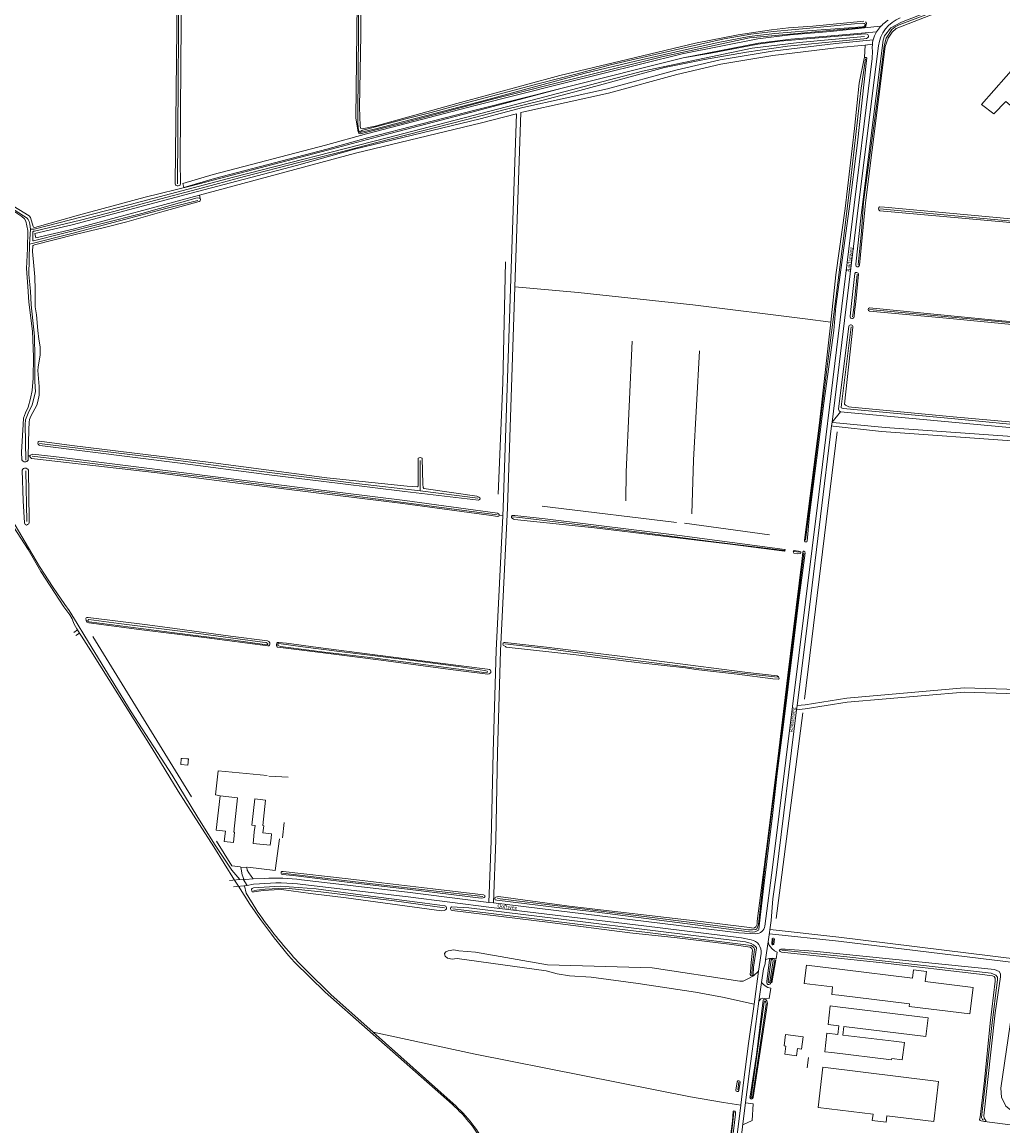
# Model space of a CAD drawing. Extents: x 177628 to 188968, y 384226 to 390673.
# Tile 38 of 256: x 178913 to 179590, y 387095 to 387857. Entities that reach past the tile are written whole.
import ezdxf

# ---------------------------------------------------------------- set-up
doc = ezdxf.new("R2010")
doc.units = 0
for name, color, linetype, lineweight in [('B01_F', 14, 'Continuous', 9), ('B01_T', 14, 'Continuous', 9), ('B02_F', 14, 'Continuous', 9), ('B02_T', 14, 'Continuous', 9), ('B03_F', 14, 'Continuous', 9), ('B04_F', 14, 'Continuous', 9), ('B04_T', 14, 'Continuous', 9), ('B11_S', 14, 'Continuous', 9), ('B14_F', 14, 'Continuous', 9), ('T02_F', 253, 'RASTER', 9), ('T03_F', 253, 'Continuous', 9), ('T04_F', 253, 'HAAG', 9), ('T05_F', 253, 'Continuous', 9), ('T07_F', 253, 'Continuous', 9), ('T09_F', 253, 'Continuous', 9), ('T09_T', 253, 'Continuous', 9), ('T10_F', 253, 'Continuous', 9), ('T10_T', 253, 'Continuous', 9), ('T22_F', 253, 'Continuous', 9), ('V00_F', 8, 'Continuous', 9), ('V00_T', 8, 'Continuous', 9), ('V06_F', 8, 'Continuous', 9), ('V06_T', 8, 'Continuous', 9), ('W01_F', 253, 'Continuous', 9), ('W01_T', 253, 'Continuous', 9), ('Z06', 7, 'Continuous', 9)]:
    doc.layers.add(name, color=color, linetype=linetype, lineweight=lineweight)
doc.styles.add('Legend', font='calibri.ttf')
doc.linetypes.add('HAAG', pattern='A,4,-1,[5,TOPOCAD.SHX,S=0.35,R=0,X=-0.35,Y=-0.35],-1', length=6)
doc.linetypes.add('RASTER', pattern='A,4,-1,[4,TOPOCAD.SHX,S=0.5,R=0,X=-0.5,Y=0],-1', length=6)

msp = doc.modelspace()

# ---------------------------------------------------------------- linework, layer by layer
at = {"layer": 'B01_F', "linetype": 'Continuous'}
msp.add_lwpolyline([(179073.218, 387321.033), (179071.229, 387302.837), (179073.41, 387302.599), (179072.912, 387298.18)], dxfattribs=at)
at = {"layer": 'B01_T', "linetype": 'Continuous'}
for points in [[(179072.562, 387295.22), (179072.912, 387298.18)], [(179078.878, 387297.528), (179084.845, 387296.876), (179084.482, 387293.91)], [(179072.562, 387295.22), (179072.018, 387290.247), (179083.939, 387288.944), (179084.482, 387293.91)], [(179439.942, 387150.259), (179438.81, 387150.397), (179439.757, 387158.19), (179451.887, 387156.714)], [(179451.887, 387156.714), (179450.86, 387148.256), (179447.944, 387148.611)], [(179447.34, 387143.646), (179439.258, 387144.631), (179439.942, 387150.259)]]:
    msp.add_lwpolyline(points, dxfattribs=at)
at = {"layer": 'B02_F', "linetype": 'Continuous'}
msp.add_lwpolyline([(179061.415, 387321.791), (179058.744, 387298.075), (179059.253, 387298.018), (179058.436, 387290.766), (179052.157, 387291.474), (179052.974, 387298.725), (179046.649, 387299.437), (179049.32, 387323.153)], dxfattribs=at)
at = {"layer": 'B02_T', "linetype": 'Continuous'}
for points in [[(179476.549, 387185.402), (179471.593, 387186.008), (179472.22, 387191.14), (179452.574, 387193.602), (179454.119, 387206.248), (179478.741, 387203.196)], [(179475.61, 387177.436), (179470.647, 387178.045), (179469.071, 387165.218), (179476.608, 387164.292), (179475.872, 387158.303), (179468.359, 387159.226), (179466.781, 387146.386), (179471.749, 387145.776)], [(179475.61, 387177.436), (179538.274, 387169.746), (179536.708, 387156.959), (179480.082, 387163.902), (179479.349, 387157.926), (179514.516, 387153.612)], [(179513.054, 387141.695), (179512.934, 387140.719), (179471.749, 387145.776)]]:
    msp.add_lwpolyline(points, dxfattribs=at)
at = {"layer": 'B03_F', "linetype": 'Continuous'}
msp.add_lwpolyline([(179609.063, 387839.253), (179616.527, 387833.321), (179615.312, 387831.866), (179618.631, 387829.116), (179622.36, 387833.521), (179630.706, 387825.844), (179602.392, 387793.496), (179591.908, 387802.63), (179583.623, 387794.046), (179575.025, 387800.52), (179609.063, 387839.253)], dxfattribs=at)
at = {"layer": 'B04_F', "linetype": 'Continuous'}
for points in [[(178948.318, 387435.962), (178950.935, 387437.635)], [(178952.111, 387435.354), (178949.647, 387433.832)], [(178950.935, 387437.635), (178952.111, 387435.354)]]:
    msp.add_lwpolyline(points, dxfattribs=at)
at = {"layer": 'B04_T', "linetype": 'Continuous'}
for points in [[(179065.206, 387265.485), (179055.791, 387264.636)], [(179068.064, 387261.18), (179058.468, 387260.344)], [(179065.206, 387265.485), (179068.064, 387261.18)]]:
    msp.add_lwpolyline(points, dxfattribs=at)
at = {"layer": 'B11_S', "linetype": 'Continuous'}
for points in [[(179073.218, 387321.033), (179080.713, 387320.214), (179078.784, 387302.561), (179079.421, 387302.491), (179078.878, 387297.528)], [(179447.944, 387148.611), (179447.34, 387143.646)]]:
    msp.add_lwpolyline(points, dxfattribs=at)
at = {"layer": 'B14_F', "linetype": 'Continuous'}
for points in [[(179026.408, 387348.619), (179027.442, 387348.557), (179027.127, 387344.3), (179022.194, 387344.705), (179022.457, 387348.906), (179023.071, 387348.859)], [(179026.408, 387348.619), (179023.071, 387348.859)], [(179049.32, 387323.153), (179061.415, 387321.791)], [(179478.741, 387203.196), (179527.454, 387197.158)], [(179536.24, 387194.89), (179537.107, 387201.691), (179528.162, 387202.861), (179527.454, 387197.158)], [(179536.24, 387194.89), (179569.319, 387190.845), (179567.078, 387172.517), (179525.01, 387177.661), (179525.228, 387179.45), (179476.549, 387185.402)], [(179514.516, 387153.612), (179521.847, 387152.713), (179520.385, 387140.796), (179513.054, 387141.695)], [(179509.251, 387097.673), (179509.789, 387102.116), (179542.04, 387098.206), (179545.403, 387125.954), (179465.578, 387135.631), (179462.214, 387107.882), (179500.205, 387103.277), (179499.667, 387098.835), (179509.251, 387097.673)]]:
    msp.add_lwpolyline(points, dxfattribs=at)
at = {"layer": 'T02_F', "linetype": 'RASTER'}
for points in [[(179049.32, 387323.153), (179046.024, 387323.868), (179047.988, 387340.434), (179081.704, 387337.035)], [(179083.046, 387336.756), (179096.365, 387335.881)]]:
    msp.add_lwpolyline(points, dxfattribs=at)
at = {"layer": 'T03_F', "linetype": 'Continuous'}
for points in [[(179092.292, 387294.136), (179093.53, 387304.753)], [(179433.12, 387209.89), (179430.31, 387194.008)]]:
    msp.add_lwpolyline(points, dxfattribs=at)
at = {"layer": 'T04_F', "linetype": 'HAAG'}
for points in [[(178961.414, 387433.16), (179029.529, 387322.473)], [(179063.397, 387274.143), (179057.339, 387274.787), (179046.853, 387291.736)], [(179087.275, 387271.496), (179090.271, 387293.435)], [(179087.275, 387271.496), (179068.464, 387273.753)]]:
    msp.add_lwpolyline(points, dxfattribs=at)
at = {"layer": 'T05_F', "linetype": 'Continuous'}
msp.add_lwpolyline([(179454.654, 387135.342), (179455.631, 387142.304)], dxfattribs=at)
at = {"layer": 'T07_F', "linetype": 'Continuous'}
for points in [[(179146.801, 388007.947), (179145.613, 387939.639), (179144.388, 387793.011), (179144.295, 387787.314), (179144.969, 387782.464), (179145.57, 387781.665)], [(179019.81, 387745.646), (179020.437, 387816.119), (179020.881, 387880.722), (179021.554, 387924), (179021.989, 387983.817), (179021.447, 387999.991)], [(179493.277, 387729.493), (179493.511, 387733.015), (179504.195, 387811.193), (179507.765, 387841.026), (179509.286, 387846.217), (179513.087, 387852.209), (179515.389, 387854.16), (179518.256, 387855.525), (179553.249, 387868.668)], [(178918.431, 387714.43), (178920.919, 387714.319), (178987.229, 387731.434), (179058.547, 387750.255), (179164.684, 387777.518), (179264.696, 387803.408), (179341.049, 387823.515), (179416.737, 387839.389), (179449.098, 387843.347), (179494.332, 387847.482)], [(179453.539, 387499.651), (179462.062, 387567.696), (179470.102, 387632.289), (179480.274, 387711.622), (179484.827, 387749.296), (179491.648, 387810.086), (179494.856, 387832.041)], [(178815.327, 387788.88), (178815.533, 387788.631), (178816.087, 387788.202), (178820.872, 387782.758), (178822.664, 387780.835), (178825.844, 387778.013), (178849.343, 387763.286), (178893.402, 387736.335), (178916.067, 387722.078), (178916.855, 387720.978), (178917.395, 387719.672), (178917.889, 387717.735), (178918.431, 387714.43)], [(178917.632, 387704.134), (178946.96, 387711.334), (179012.717, 387728.878), (179033.95, 387734.281)], [(179489.822, 387689.72), (179492.159, 387712.697), (179493.277, 387729.493)], [(179504.763, 387728.464), (179603.681, 387719.126), (179625.103, 387716.856)], [(178918.431, 387714.43), (178917.632, 387704.134)], [(178917.632, 387704.134), (178917.321, 387683.029), (178918.325, 387671.51), (178918.767, 387662.07), (178921.219, 387640.464), (178921.365, 387625.839), (178921.477, 387609.111), (178921.713, 387602.093), (178919.426, 387593.084), (178916.702, 387587.342), (178914.875, 387582.813), (178914.682, 387579.591), (178915.065, 387554.971)], [(179246.466, 387691.765), (179244.482, 387608.214), (179241.222, 387531.508)], [(179486.805, 387660.059), (179489.18, 387683.407)], [(179485.973, 387653.962), (179486.137, 387655.274), (179486.805, 387660.059)], [(179497.791, 387659.013), (179574.317, 387651.728), (179650.72, 387644.572)], [(179775.571, 387562.204), (179642.047, 387575.146), (179556.605, 387583.322), (179479.627, 387590.489), (179478.18, 387591.131), (179478.42, 387593.622), (179485.103, 387647.013)], [(179329.43, 387526.762), (179329.75, 387546.894), (179333.837, 387637.123)], [(179380.257, 387630.365), (179376.281, 387554.788), (179374.919, 387517.849)], [(179475.316, 387574.438), (179452.732, 387389.881)], [(178924.667, 387566.304), (179011.619, 387555.828), (179074.334, 387547.539), (179143.414, 387538.736), (179187.348, 387533.619)], [(179240.612, 387517.028), (179175.846, 387525.566), (179123.23, 387532.541), (179090.097, 387536.356), (179042.908, 387542.758), (179000.115, 387547.645), (178948.377, 387554.265), (178919.476, 387557.582)], [(179187.348, 387533.619), (179187.337, 387554.621)], [(178915.181, 387547.468), (178915.724, 387512.526)], [(179187.348, 387533.619), (179227.225, 387528.633)], [(179364.419, 387511.915), (179277.143, 387522.531), (179271.777, 387523.221)], [(179438.929, 387492.566), (179388.415, 387498.794), (179333.277, 387505.922), (179282.805, 387512.05), (179256.375, 387515.319), (179251.493, 387515.829)], [(179428.663, 387503.226), (179369.924, 387511.291)], [(179240.881, 387252.26), (179286.183, 387246.571), (179336.578, 387240.471), (179382.401, 387234.772), (179414.096, 387230.594), (179417.035, 387230.512), (179419.254, 387230.859), (179419.989, 387231.209), (179421.01, 387234.208), (179425.741, 387275.704), (179452.351, 387490.644)], [(179449.479, 387491.265), (179445.387, 387491.77)], [(179434.243, 387404.951), (179381.814, 387410.856), (179325.4, 387417.957), (179274.24, 387424.853), (179245.909, 387428.054)], [(179451.746, 387380.328), (179433.269, 387238.376)], [(179230.668, 387253.582), (179158.372, 387261.959), (179092.469, 387269.804)], [(179072.488, 387257.765), (179080.347, 387258.691), (179094.606, 387259.403), (179118.856, 387256.72), (179169.584, 387250.563), (179204.267, 387245.733)], [(179416.792, 387204.341), (179418.358, 387217.238), (179417.872, 387218.415), (179415.95, 387219.649), (179344.419, 387228.722), (179294.168, 387234.81), (179255.354, 387239.599), (179217.585, 387244.219), (179209.91, 387245.086)], [(179431.216, 387224.187), (179430.998, 387220.669)], [(179576.388, 387099.095), (179575.696, 387099.554), (179575.432, 387100.09), (179575.143, 387100.948), (179582.18, 387164.473), (179586.167, 387196.299), (179586.071, 387197.985), (179584.982, 387199.382), (179581.808, 387200.684), (179482.046, 387212.003), (179437.198, 387216.442)], [(179416.792, 387204.341), (179416.465, 387199.754)], [(179407.402, 387125.41), (179406.739, 387119.976)], [(179392.66, 387011.506), (179398.841, 387061.894), (179403.097, 387095.674), (179404.138, 387104.927)]]:
    msp.add_lwpolyline(points, dxfattribs=at)
at = {"layer": 'T09_F', "linetype": 'Continuous'}
for points in [[(179022.577, 387883.817), (179022.632, 387920.595), (179023.548, 387999.581), (179023.025, 388000.964), (179022.823, 388001.287), (179021.809, 388001.455), (179020.992, 388001.016), (179020.448, 388000.008), (179020.25, 387933.835), (179019.505, 387852.644), (179018.246, 387745.755), (179018.609, 387744.902), (179018.794, 387744.71), (179019.655, 387744.376), (179020.292, 387744.215), (179021.22, 387744.52), (179021.659, 387744.871), (179021.958, 387745.902), (179021.625, 387761.199), (179022.226, 387827.892), (179022.577, 387883.817)], [(179144.807, 387950.551), (179143.123, 387791.046), (179144.672, 387781.692), (179144.809, 387781.024), (179145.06, 387780.502), (179146.054, 387780.152), (179174.412, 387787.239), (179239.249, 387804.575), (179298.01, 387819.27), (179354.356, 387833.45), (179414.755, 387846.453), (179493.12, 387853.573), (179494.421, 387853.922), (179495.135, 387854.54), (179495.445, 387855.423), (179495.538, 387856.569), (179495.037, 387857.614)], [(179441.889, 387853.412), (179430.095, 387851.977), (179407.127, 387848.577), (179377.644, 387842.878), (179325.62, 387830.404), (179283.778, 387820.428), (179212.727, 387801.122), (179156.321, 387785.536), (179148.52, 387783.813), (179147.741, 387783.715), (179146.341, 387784.145), (179145.924, 387785.781), (179145.581, 387798.741), (179146.434, 387848.623), (179146.915, 387927.79)], [(179488.24, 387690.186), (179491.865, 387724.093), (179507.209, 387844.788), (179507.958, 387847.806), (179512.482, 387853.476), (179519.85, 387857.365), (179552.57, 387870.091), (179553.61, 387870.301), (179554.101, 387869.869), (179554.433, 387869.172), (179554.345, 387868.56), (179554.263, 387868.331), (179553.44, 387867.464), (179552.278, 387866.911), (179516.042, 387852.985), (179513.267, 387850.429), (179510.54, 387846.374), (179508.625, 387840.615), (179494.983, 387732.516)], [(179493.858, 387857.966), (179458.527, 387854.51), (179441.889, 387853.412)], [(179035.497, 387735.545), (179034.919, 387735.875), (179033.545, 387735.916), (178995.346, 387725.11), (178940.357, 387711.34), (178920.463, 387706.279), (178920.086, 387706.285), (178919.959, 387706.551), (178920.019, 387712.557), (178920.458, 387712.908), (178921.026, 387713.087), (178952.862, 387720.607), (178975.973, 387726.557), (179004.025, 387734.177), (179033.625, 387741.978), (179066.218, 387750.842), (179103.757, 387760.491), (179133.181, 387767.882), (179157.598, 387774.318), (179189.027, 387782.297), (179218.735, 387789.777), (179246.18, 387797.106), (179271.382, 387803.171), (179297.784, 387810.046), (179356.255, 387826.001), (179383.671, 387831.54), (179412.851, 387836.713), (179441.052, 387840.714), (179479.152, 387844.328), (179493.77, 387845.784), (179495.601, 387846.055), (179496.418, 387846.494), (179496.918, 387847.107), (179496.932, 387847.954), (179496.624, 387848.694), (179496.065, 387849.079), (179494.712, 387849.271), (179435.816, 387844.133), (179420.679, 387842.102), (179388.188, 387835.949), (179369.02, 387832.613)], [(179470.94, 387650.161), (179463.17, 387580.657), (179452.809, 387499.719), (179452.831, 387499.008), (179453.042, 387498.566), (179453.803, 387498.388), (179454.444, 387498.558), (179454.651, 387498.881), (179456.256, 387516.922), (179466.164, 387594.17), (179473.056, 387644.498), (179474.397, 387661.104), (179483.769, 387728.49), (179489.494, 387774.067), (179495.71, 387830.839), (179495.759, 387832.441), (179495.351, 387833.014), (179494.328, 387832.888)], [(179470.94, 387650.161), (179474.398, 387682.765), (179480.895, 387728.746), (179487.354, 387783.964), (179490.487, 387815.091), (179493.971, 387832.312), (179494.328, 387832.888)], [(179285.496, 387811.811), (179255.989, 387803.914), (179222.151, 387794.919), (179161.328, 387779.098), (179123.555, 387768.963), (179029.595, 387744.343), (178997.47, 387736.45), (178951.617, 387723.981), (178921.273, 387715.588), (178920.503, 387715.733), (178920.285, 387716.188), (178918.278, 387722.417), (178917.45, 387723.655), (178870.219, 387752.412), (178844.772, 387768.176), (178827.043, 387779.238), (178824.035, 387781.811), (178822.664, 387783.208), (178821.184, 387784.833), (178818.666, 387788.622), (178817.725, 387789.805), (178817.592, 387789.927)], [(178878.5, 387744.009), (178897.014, 387732.576), (178908.146, 387725.821), (178912.323, 387723.248), (178914.31, 387721.54), (178915.111, 387719.869), (178916.608, 387713.536), (178916.405, 387701.11), (178915.576, 387687.263), (178916.522, 387674.875), (178917.21, 387663.998), (178919.821, 387644.05), (178920.47, 387626.149), (178920.287, 387611.538), (178919.452, 387603.058), (178918.458, 387597.538), (178916.835, 387591.576), (178914.81, 387587.523), (178913.526, 387583.871), (178913.229, 387579.526), (178912.257, 387560.428), (178912.432, 387555.011)], [(178916.69, 387557.888), (178917.162, 387575.902), (178917.342, 387581.173), (178917.692, 387582.975), (178918.596, 387585.276), (178922.808, 387592.947), (178923.357, 387595.405), (178924.276, 387599.816), (178924.391, 387605.708), (178923.46, 387616.703), (178923.708, 387619.203), (178924.955, 387627.507), (178924.935, 387633.194), (178924.174, 387638.48), (178923.5, 387644.46), (178922.414, 387655.194), (178921.507, 387660.783), (178921.585, 387672.401), (178921.356, 387681.444), (178920.69, 387689.063), (178919.778, 387698.946), (178920.029, 387702.802), (178920.318, 387703.174), (178921.114, 387703.462), (178949.31, 387710.685), (178969.371, 387715.592), (178984.971, 387719.479), (179010.572, 387726.857), (179034.824, 387733.541), (179035.565, 387733.943), (179035.825, 387734.862), (179035.497, 387735.545)], [(179494.515, 387727.767), (179494.968, 387732.359)], [(179494.983, 387732.516), (179494.968, 387732.359)], [(179494.515, 387727.767), (179490.739, 387689.449)], [(179625.177, 387718.839), (179508.172, 387729.578), (179504.639, 387729.924)], [(179504.874, 387727.138), (179592.304, 387719.163), (179625.106, 387715.82)], [(178755.891, 387718.844), (178759.038, 387717.692), (178762.413, 387713.381), (178804.151, 387658.499), (178857.546, 387588.663), (178869.9, 387570.306), (178902.43, 387518.947), (178924.641, 387481.409), (178933.95, 387466.869), (178942.139, 387455.153), (178945.013, 387451.128), (178950.565, 387442.115), (178955.807, 387433.388), (178987.929, 387381.176), (179016.084, 387337.296), (179033.894, 387308.108), (179045.891, 387288.94)], [(179484.273, 387654.25), (179485.119, 387661.002), (179487.548, 387683.723)], [(179490.126, 387683.224), (179488.252, 387664.204)], [(179487.388, 387657.234), (179488.252, 387664.204)], [(179487.388, 387657.234), (179487.016, 387653.786)], [(179497.798, 387657.715), (179550.793, 387652.824), (179650.565, 387643.297), (179651.605, 387643.507), (179652.461, 387644.105), (179652.746, 387644.906), (179652.72, 387645.559), (179652.233, 387646.182), (179650.621, 387646.175), (179589.068, 387651.087), (179497.784, 387660.175)], [(179477.764, 387588.211), (179476.779, 387588.883), (179476.225, 387590.045), (179483.403, 387647.31)], [(179486.262, 387646.811), (179480.517, 387593.609), (179481.114, 387592.753), (179483.553, 387591.823), (179485.35, 387591.442), (179555.429, 387584.792), (179642.989, 387576.959), (179725.915, 387569.677), (179775.517, 387564.113), (179779.033, 387563.316), (179779.981, 387562.722), (179780.217, 387561.028)], [(179779.438, 387560.467), (179777.247, 387560.279), (179594.287, 387577.439), (179477.764, 387588.211)], [(179081.444, 387544.927), (179132.225, 387538.882), (179176.784, 387533.212), (179215.97, 387528.594), (179227.747, 387527.164), (179228.521, 387527.623), (179228.934, 387528.271), (179228.619, 387528.932), (179228.045, 387529.381), (179226.49, 387529.994), (179190.014, 387535.362), (179189.626, 387535.988), (179189.269, 387538.254), (179188.776, 387556.153), (179187.438, 387556.689), (179185.971, 387556.171), (179185.996, 387555.551), (179185.98, 387537.771), (179186.071, 387536.822), (179185.374, 387536.581), (179178.384, 387536.861), (179123.008, 387542.704), (179040.987, 387553.542), (178946.844, 387565.015), (178924.604, 387567.958), (178923.725, 387567.72), (178923.571, 387567.286), (178923.374, 387566.561), (178923.69, 387565.899), (178924.295, 387565.195), (178924.912, 387565.037), (179021.81, 387552.892), (179081.444, 387544.927)], [(178916.748, 387554.853), (178916.69, 387557.888)], [(179242.066, 387516.885), (179241.891, 387517.253), (179241.502, 387517.88), (179240.781, 387518.258), (179176.791, 387527.036), (179107.95, 387535.579), (179026.173, 387545.902), (178938.18, 387556.965), (178919.893, 387558.994), (178918.387, 387558.367), (178917.761, 387557.979)], [(178917.761, 387557.979), (178918.356, 387556.729), (178918.962, 387556.025), (179005.809, 387546.041), (179056.037, 387539.642), (179113.686, 387532.626), (179175.512, 387524.984), (179234.779, 387516.844), (179240.991, 387515.923), (179241.762, 387516.199), (179242.066, 387516.885)], [(178912.655, 387548.09), (178913.344, 387526.719), (178914.283, 387511.619), (178914.699, 387510.558), (178915.614, 387510.11), (178916.41, 387510.398), (178917.227, 387510.837), (178917.507, 387511.811), (178917.538, 387513.694), (178916.879, 387548.044)], [(179250.439, 387515.688), (179250.516, 387515.905), (179251.076, 387516.623), (179252.754, 387516.699), (179273.73, 387514.327), (179366.415, 387502.882), (179439.234, 387493.257)], [(179439.067, 387492.11), (179401.529, 387496.775), (179353.549, 387502.621), (179307.713, 387508.133), (179252.627, 387513.933), (179251.902, 387514.129), (179250.967, 387514.766), (179250.54, 387515.285), (179250.439, 387515.688)], [(179444.942, 387426.238), (179448.373, 387454.845), (179453.221, 387490.802), (179453.103, 387491.333), (179453.056, 387491.716), (179452.716, 387492.051), (179452.352, 387492.058), (179452.095, 387491.935), (179451.773, 387491.286), (179451.103, 387484.923), (179441.337, 387406.524), (179435.01, 387354.345), (179427.511, 387293.354), (179420.257, 387236.584), (179420.037, 387234.585), (179419.327, 387232.758), (179418.42, 387232.011), (179417.778, 387231.75), (179412.943, 387232.335), (179381.359, 387236.333), (179290.243, 387246.946), (179241.549, 387253.534), (179240.782, 387253.439), (179240.397, 387253.301), (179239.628, 387253.116), (179239.278, 387252.904), (179239.013, 387252.417), (179238.968, 387251.944), (179239.3, 387251.246), (179240.388, 387250.951), (179281.773, 387246.072), (179307.709, 387242.947), (179416.648, 387228.912), (179418.511, 387229.167), (179420.145, 387229.81), (179421.01, 387230.267), (179421.329, 387230.734), (179421.506, 387233.299), (179424.682, 387261.019), (179430.738, 387309.505), (179434.03, 387338.497), (179438.09, 387370.426), (179444.942, 387426.238)], [(179445.542, 387490.725), (179447.999, 387490.122), (179450.118, 387490.409), (179450.381, 387490.804), (179450.318, 387491.316), (179450.069, 387491.648), (179448.728, 387492.002), (179445.647, 387492.409)], [(179017.964, 387438.606), (178999.21, 387441.115), (178958.095, 387446.35), (178957.198, 387446.204), (178956.722, 387446.018), (178956.504, 387445.632), (178956.915, 387444.177), (178957.527, 387443.059), (178958.722, 387442.58), (178993.488, 387437.908), (179040.155, 387432.176), (179082.255, 387426.565), (179082.971, 387426.583), (179083.435, 387427.046), (179083.548, 387427.825), (179083.631, 387428.75), (179083.013, 387429.624), (179082.096, 387430.114), (179056.46, 387433.374), (179017.964, 387438.606)], [(179186.73, 387416.579), (179150.833, 387421.095), (179116.9, 387425.448), (179095.098, 387428.435), (179089.881, 387429.009), (179089.043, 387428.885), (179088.474, 387428.541), (179088.154, 387427.637), (179088.264, 387426.866), (179088.785, 387425.85), (179089.084, 387425.682), (179125.952, 387421.243), (179160.539, 387416.707), (179198.105, 387411.722), (179215.574, 387409.492), (179232.428, 387407.244), (179234.089, 387407.101), (179235.069, 387407.311), (179235.86, 387407.688), (179236.278, 387408.234), (179236.317, 387409.114), (179235.99, 387409.8), (179235.251, 387410.236), (179233.98, 387410.675), (179186.73, 387416.579)], [(179246.159, 387429.069), (179245.426, 387429.001), (179244.782, 387428.493), (179244.528, 387428.01), (179244.855, 387427.24), (179246.313, 387426.122), (179246.942, 387425.817), (179295.179, 387420.51), (179336.993, 387415.246), (179370.733, 387411.374), (179377.805, 387410.392), (179406.335, 387407.06), (179431.08, 387403.979), (179434.829, 387403.549), (179435.223, 387403.737), (179435.295, 387404.093), (179435.193, 387404.73), (179434.863, 387405.338), (179434.03, 387405.988), (179411.602, 387408.601), (179358.028, 387415.475), (179325.282, 387419.457), (179274.787, 387425.783), (179246.159, 387429.069)], [(179160.998, 387263.089), (179137.789, 387265.887), (179092.942, 387270.743), (179092.031, 387270.76), (179091.571, 387270.496), (179091.516, 387269.568), (179091.779, 387269.017), (179092.266, 387268.752), (179099.74, 387268.116), (179136.924, 387263.536), (179178.618, 387258.577), (179229.488, 387252.44), (179230.858, 387252.595), (179231.702, 387252.907), (179232.092, 387253.318), (179232.395, 387253.914), (179232.167, 387254.392), (179231.208, 387254.702), (179196.22, 387258.839), (179160.998, 387263.089)], [(179147.754, 387254.546), (179167.755, 387251.915), (179190.773, 387249.016), (179204.563, 387247.134), (179205.127, 387246.884), (179205.616, 387245.857), (179205.541, 387245.08), (179204.928, 387244.344), (179204.111, 387243.881), (179202.253, 387243.737), (179136.377, 387252.76), (179111.773, 387255.72), (179091.744, 387258.411), (179086.563, 387258.241), (179078.92, 387257.641), (179072.916, 387256.709), (179071.484, 387256.917), (179071.101, 387257.253), (179070.86, 387258.694), (179071.498, 387259.221), (179072.462, 387259.531), (179090.861, 387260.732), (179115.573, 387258.789), (179147.754, 387254.546)], [(179364.937, 387225.003), (179332.115, 387228.57), (179275.424, 387235.89), (179209.616, 387243.835), (179208.874, 387244.148), (179208.615, 387244.692), (179208.359, 387245.385), (179208.641, 387246.038), (179209.099, 387246.478), (179221.085, 387245.738), (179283.07, 387238.196), (179357.323, 387229.011), (179412.171, 387222.296), (179416.011, 387221.234), (179417.725, 387220.123), (179419.166, 387218.809), (179419.601, 387218.052), (179417.698, 387204.771)], [(179415.739, 387204.061), (179415.713, 387205.827), (179417.029, 387216.605), (179416.393, 387217.785), (179415.332, 387218.613), (179402.738, 387220.473), (179364.937, 387225.003)], [(179430.228, 387220.623), (179430.451, 387224.534)], [(179430.451, 387224.534), (179430.497, 387224.602)], [(179431.901, 387222.172), (179431.713, 387220.748)], [(179432.149, 387224.051), (179431.901, 387222.172)], [(179577.154, 387098.151), (179577.748, 387098.216), (179577.978, 387098.443), (179577.935, 387098.877), (179577.347, 387099.725), (179576.872, 387100.573), (179576.585, 387102.195), (179584.474, 387173.283), (179588.275, 387198.144), (179588.127, 387200.177), (179587.2, 387201.712), (179584.036, 387203.169), (179459.077, 387215.762), (179439.499, 387217.271), (179437.284, 387217.262), (179436.53, 387217.175), (179436.049, 387216.881), (179435.682, 387216.587), (179435.428, 387216.063)], [(179577.154, 387098.151), (179574.852, 387098.667), (179574.077, 387098.968), (179573.761, 387099.495), (179574.045, 387101.229), (179577.027, 387126.597), (179580.962, 387166.204), (179584.467, 387195.13), (179584.411, 387197.208), (179583.802, 387198.33), (179582.595, 387198.817), (179573.63, 387200.035), (179506.582, 387207.808), (179436.861, 387215.233), (179436.133, 387215.557), (179435.723, 387215.81), (179435.428, 387216.063)], [(179428.698, 387209.969), (179426.792, 387194.799), (179426.874, 387193.859), (179427.081, 387193.342), (179427.561, 387192.913), (179428.273, 387192.876), (179428.864, 387192.961), (179429.231, 387193.26), (179429.524, 387193.878), (179432.263, 387209.071), (179432.287, 387210.01), (179432.079, 387210.436), (179431.462, 387210.821), (179430.357, 387210.892), (179429.705, 387210.823), (179429.203, 387210.57), (179428.698, 387209.969)], [(179415.391, 387199.739), (179415.739, 387204.061)], [(179417.698, 387204.771), (179417.358, 387199.568)], [(179417.413, 387114.698), (179426.628, 387175.34), (179427.182, 387180.048), (179427.146, 387180.938), (179426.827, 387181.587), (179426.124, 387182.4), (179425.499, 387182.646), (179424.628, 387182.469), (179424.402, 387181.904), (179419.648, 387144.182), (179415.463, 387117.072), (179415.144, 387114.822)], [(179405.506, 387119.913), (179406.42, 387125.674)], [(179408.347, 387125.315), (179407.524, 387119.624)], [(179403.036, 387098.518), (179403.471, 387105.26), (179403.939, 387105.58), (179404.799, 387105.467), (179405.189, 387104.676), (179405.217, 387103.348), (179394.088, 387011.756), (179393.794, 387010.538), (179393.576, 387010.073)], [(179391.893, 387010.586), (179393.936, 387028.403), (179403.036, 387098.518)]]:
    msp.add_lwpolyline(points, dxfattribs=at)
at = {"layer": 'T09_F', "linetype": 'Continuous', "extrusion": (0, 0, -1)}
for centre, radius, start, end in [((-179505.437, 387728.588), 1.556, 291.220995, 59.135996), ((-179488.778, 387683.17), 1.349, 24.212699, 177.696809), ((-179498.137, 387658.947), 1.278, 285.368719, 73.979141), ((-179484.792, 387646.83), 1.47, 19.066486, 180.734472), ((-178914.756, 387547.016), 2.359, 27.08348, 154.164391), ((-179438.784, 387492.737), 0.688, 130.83239, 245.735404), ((-179445.897, 387491.548), 0.896, 293.30084, 73.834883), ((-179431.232, 387224.054), 0.917, 36.71911, 180.171596), ((-179430.946, 387220.974), 0.799, 196.397877, 333.979054), ((-179416.395, 387199.893), 1.016, 198.657284, 351.279684), ((-179407.357, 387125.352), 0.991, 18.969873, 182.136563), ((-179406.53, 387119.876), 1.025, 194.230402, 2.06955), ((-179416.287, 387114.903), 1.146, 299.260023, 355.959103), ((-179416.287, 387114.902), 1.145, 190.277136, 244.966342), ((-179416.286, 387114.901), 1.144, 244.924962, 299.244154)]:
    msp.add_arc(centre, radius, start, end, dxfattribs=at)
at = {"layer": 'T09_F', "linetype": 'Continuous'}
for centre, radius, start, end in [((179489.456, 387689.705), 1.308, 158.429633, 348.706896), ((179485.654, 387654.074), 1.392, 172.716337, 348.081378), ((178914.639, 387556.258), 2.534, 209.467389, 326.33952)]:
    msp.add_arc(centre, radius, start, end, dxfattribs=at)
at = {"layer": 'T09_T', "linetype": 'Continuous'}
for points in [[(179062.882, 387265.276), (179057.49, 387271.69), (179045.891, 387288.94)], [(179073.937, 387244.991), (179067.251, 387255.81), (179066.123, 387261.011)], [(179109.18, 387202.37), (179104.505, 387206.968), (179100.082, 387211.809)], [(179154.989, 387159.865), (179125.87, 387185.84), (179109.18, 387202.37)], [(179210.27, 387110.552), (179154.989, 387159.865)]]:
    msp.add_lwpolyline(points, dxfattribs=at)
for centre, radius, start, end in [((179313.379, 387406.763), 288.968, 214.043731, 222.427342), ((179141.898, 387033.036), 103.36, 27.350827, 48.586481)]:
    msp.add_arc(centre, radius, start, end, dxfattribs=at)
at = {"layer": 'T10_F', "linetype": 'Continuous'}
for points in [[(179494.328, 387832.888), (179494.707, 387841.553)], [(179035.497, 387735.545), (179035.019, 387737.759)], [(179453.39, 387652.501), (179375.825, 387662.163), (179296.648, 387670.755), (179252.917, 387674.51)], [(179477.764, 387588.211), (179471.842, 387581.056)], [(178917.761, 387557.979), (178916.69, 387557.888)], [(179242.066, 387516.885), (179244.429, 387516.349)], [(179421.138, 387201.951), (179417.718, 387198.819), (179412.879, 387196.219), (179410.463, 387195.068), (179408.07, 387195.114), (179347.552, 387204.244), (179275.35, 387206.476), (179225.539, 387215.219), (179214.182, 387216.037), (179210.725, 387216.762), (179206.761, 387216.061), (179205.19, 387215.313), (179204.269, 387214.134), (179204.488, 387213.052), (179204.775, 387212.448), (179206.306, 387211.101), (179209.522, 387210.261), (179211.202, 387210.468), (179213.002, 387210.733), (179274.492, 387202.363), (179281.931, 387200.124), (179290.526, 387198.881), (179305.473, 387197.994), (179337.949, 387193.595), (179377.634, 387187.442), (179396.182, 387183.971), (179418.034, 387179.221)], [(179374.21, 387115.221), (179225.418, 387144.649), (179154.989, 387159.865)], [(179396.85, 387111.381), (179408.821, 387109.596)], [(179577.154, 387098.151), (179660.489, 387087.307), (179773.36, 387072.2), (179785.404, 387070.72), (179790.154, 387069.157), (179793.211, 387067.229), (179811.438, 387052.562), (179886.602, 386988.214), (179938.704, 386947.077), (179939.849, 386944.91), (179933.987, 386886.401), (179926.24, 386831.06), (179914.894, 386740.226)]]:
    msp.add_lwpolyline(points, dxfattribs=at)
at = {"layer": 'T10_T', "linetype": 'Continuous'}
for points in [[(179453.39, 387652.501), (179470.94, 387650.161)], [(179374.21, 387115.221), (179396.85, 387111.381)]]:
    msp.add_lwpolyline(points, dxfattribs=at)
at = {"layer": 'T22_F', "linetype": 'Continuous'}
for points in [[(179023.477, 387745.982), (179024.323, 387743.104)], [(178922.007, 387708.371), (178921.327, 387711.293)], [(179063.68, 387273.65), (179067.701, 387273.814)], [(179433.242, 387210.577), (179434.032, 387215.046)], [(179428.389, 387183.152), (179429.669, 387190.383)], [(179416.739, 387098.93), (179417.352, 387110.401)]]:
    msp.add_lwpolyline(points, dxfattribs=at)
at = {"layer": 'V00_F', "linetype": 'Continuous'}
for points in [[(179065.591, 387265.474), (179064.576, 387268.519), (179063.948, 387272.376), (179063.68, 387273.65)], [(179072.19, 387265.705), (179070.646, 387267.628), (179069.05, 387269.864), (179067.877, 387271.819), (179067.701, 387273.814)], [(179427.725, 387222.223), (179428.502, 387220.09), (179430.263, 387217.769), (179432.204, 387216.07), (179434.032, 387215.046)], [(179425.997, 387210), (179428.614, 387210.888), (179430.664, 387211.089), (179433.242, 387210.577)], [(179423.142, 387194.11), (179424.253, 387193.029), (179425.675, 387191.919), (179427.459, 387190.801), (179429.669, 387190.383)], [(179421.405, 387181.304), (179422.784, 387182.914), (179423.853, 387183.423), (179428.389, 387183.152)], [(179412.146, 387111.172), (179417.352, 387110.401)], [(179416.739, 387098.93), (179410.247, 387095.893)]]:
    msp.add_lwpolyline(points, dxfattribs=at)
at = {"layer": 'V00_T', "linetype": 'Continuous'}
for points in [[(179502.54, 387850.651), (179503.172, 387851.608), (179503.858, 387852.527)], [(179471.842, 387581.056), (179490.23, 387730.91), (179502.17, 387826.41), (179503.903, 387840.88)], [(179499.88, 387837.22), (179499.638, 387839.615), (179499.692, 387842.022)], [(179499.692, 387842.022), (179499.884, 387843.562), (179500.197, 387845.083)], [(179425.36, 387233.17), (179430.71, 387273.69), (179462.65, 387531.161), (179487.07, 387730.94), (179494.11, 387787.06), (179499.66, 387832.28), (179499.88, 387837.22)], [(179471.538, 387578.578), (179471.842, 387581.056)], [(179447.722, 387385.391), (179456.17, 387453.34), (179471.538, 387578.578)], [(179447.347, 387382.374), (179433.174, 387268.352), (179431.039, 387251.966), (179429.81, 387236.971), (179427.725, 387222.223)], [(179447.347, 387382.374), (179447.722, 387385.391)], [(179065.206, 387265.485), (179065.591, 387265.474)], [(179065.591, 387265.474), (179066.821, 387265.44), (179072.19, 387265.705)], [(179076.517, 387262.37), (179072.331, 387262), (179068.064, 387261.18)], [(179072.19, 387265.705), (179079.666, 387266.073)], [(179105.403, 387265.189), (179178.75, 387256.5), (179234.751, 387249.497)], [(179106.524, 387261.916), (179179.06, 387253.28), (179236.76, 387246.03), (179341.84, 387233.38), (179409.26, 387225.12), (179416.038, 387223.767)], [(179234.751, 387249.497), (179238.004, 387249.103)], [(179238.004, 387249.103), (179407.46, 387228.59), (179419.303, 387227.816)], [(179427.725, 387222.223), (179425.997, 387210)], [(179422.805, 387214.283), (179421.138, 387201.951)], [(179425.997, 387210), (179425.59, 387207.121), (179424.42, 387203.531), (179423.142, 387194.11)], [(179421.138, 387201.951), (179418.55, 387182.81), (179418.034, 387179.221)], [(179423.142, 387194.11), (179421.405, 387181.304)], [(179418.034, 387179.221), (179414.269, 387152.147), (179410.732, 387125.043)], [(179421.405, 387181.304), (179419.02, 387163.72)], [(179419.02, 387163.72), (179415.158, 387134.767), (179411.459, 387105.792)], [(179410.732, 387125.043), (179408.821, 387109.596)], [(179408.821, 387109.596), (179382.81, 386899.37), (179372.43, 386814.69), (179371.372, 386805.448)], [(179411.459, 387105.792), (179386.12, 386898.81), (179375.146, 386810.394)]]:
    msp.add_lwpolyline(points, dxfattribs=at)
for centre, radius, start, end in [((179527.539, 387833.749), 30.223, 124.329205, 141.586675), ((179527.477, 387838.051), 23.743, 110.938224, 173.156555), ((179519.163, 387840.379), 19.541, 148.286863, 166.070673), ((179089.332, 387117.488), 145.447, 83.211676, 95.054708), ((179087.258, 387111.998), 154.261, 83.244804, 92.820817), ((179419.202, 387234.033), 6.218, 270.927417, 352.021827), ((179414.371, 387215.421), 8.511, 352.31454, 78.702504)]:
    msp.add_arc(centre, radius, start, end, dxfattribs=at)
at = {"layer": 'V06_F', "linetype": 'Continuous'}
for points in [[(179470.76, 387850.88), (179443.036, 387848.553), (179420.67, 387845.751), (179368.37, 387835.543), (179284.764, 387814.721), (179225.454, 387799.675), (179150.341, 387780.24), (179122.129, 387772.432), (179044.582, 387752.19), (179023.477, 387745.982)], [(179471.22, 387847.97), (179443.346, 387845.569), (179421.144, 387842.787), (179369.02, 387832.613)], [(179500.197, 387845.083), (179474.433, 387842.658), (179430.576, 387837.291), (179394.515, 387831.321), (179363.933, 387824.204), (179316.798, 387811.302), (179258.384, 387798.35), (179228.987, 387790.635), (179142.115, 387769.681), (179102.113, 387758.466), (179029.278, 387739.321), (178947.117, 387717.294), (178921.327, 387711.293)], [(179252.917, 387674.51), (179256.998, 387794.885), (179259.09, 387795.434), (179317.52, 387808.39), (179364.669, 387821.296), (179395.101, 387828.377), (179431.004, 387834.321), (179474.755, 387839.676), (179494.707, 387841.553)], [(179499.692, 387842.022), (179494.707, 387841.553)], [(179369.02, 387832.613), (179285.496, 387811.811)], [(179024.323, 387743.104), (179045.384, 387749.298), (179122.909, 387769.534), (179151.117, 387777.342), (179226.198, 387796.769), (179285.496, 387811.811)], [(179035.019, 387737.759), (179142.865, 387766.775), (179229.789, 387787.745), (179253.969, 387794.09), (179250.582, 387693.984), (179244.702, 387522.109), (179244.429, 387516.349)], [(178922.007, 387708.371), (178947.845, 387714.384), (179035.019, 387737.759)], [(179239.72, 387292.47), (179240.811, 387353.083), (179243.02, 387423.329), (179247.7, 387521.987), (179252.917, 387674.51)], [(179472.511, 387581.001), (179471.842, 387581.056)], [(179472.67, 387578.471), (179471.538, 387578.578)], [(179506.03, 387574.781), (179602.344, 387567.776), (179638.708, 387564.024), (179636.184, 387492.297), (179629.619, 387395.632), (179562.988, 387397.768), (179482.04, 387390.59)], [(179508.43, 387577.531), (179602.604, 387570.766)], [(179236.48, 387292.04), (179237.811, 387353.149), (179240.022, 387423.447), (179244.429, 387516.349)], [(179476.62, 387225.59), (179601.427, 387210.194), (179610.935, 387270.885), (179629.469, 387392.636), (179563.064, 387394.764), (179482.38, 387387.69)], [(179447.347, 387382.374), (179453.19, 387383.28)], [(179447.722, 387385.391), (179453.27, 387385.97)], [(179476.31, 387222.66), (179601.055, 387207.65), (179588.4, 387121.134), (179588.9, 387115.08), (179591.839, 387108.716), (179597.495, 387104.522), (179756.632, 387086.117), (179776.374, 387082.47), (179788.136, 387078.704), (179795.189, 387074.814), (179934.838, 386961.367), (179942.471, 386955.482), (179946.044, 386951.661), (179947.916, 386948.816), (179948.306, 386946.571), (179938.935, 386873.043), (179931.019, 386808.146), (179923.126, 386740.433)]]:
    msp.add_lwpolyline(points, dxfattribs=at)
at = {"layer": 'V06_T', "linetype": 'Continuous'}
for points in [[(179470.76, 387850.88), (179505.07, 387854.5)], [(179471.22, 387847.97), (179502.54, 387850.651)], [(179508.43, 387577.531), (179472.511, 387581.001)], [(179472.67, 387578.471), (179506.03, 387574.781)], [(179453.27, 387385.97), (179482.04, 387390.59)], [(179453.19, 387383.28), (179482.38, 387387.69)], [(179234.751, 387249.497), (179236.48, 387292.04)], [(179238.004, 387249.103), (179239.72, 387292.47)], [(179476.62, 387225.59), (179429.19, 387230.88)], [(179476.31, 387222.66), (179428.68, 387227.75)]]:
    msp.add_lwpolyline(points, dxfattribs=at)
at = {"layer": 'W01_F', "linetype": 'Continuous'}
for points in [[(179145.57, 387781.665), (179146.454, 387782.089), (179147.091, 387782.482), (179147.763, 387782.804), (179149.644, 387783.141), (179177.59, 387790.504), (179195.108, 387794.951), (179220.963, 387802.05), (179244.576, 387808.203), (179269.689, 387814.946), (179295.043, 387821.457), (179318.767, 387827.924), (179332.739, 387831.062), (179371.847, 387840.17), (179397.292, 387845.768), (179415.791, 387849.077), (179431.497, 387850.959), (179446.353, 387852.347), (179461.47, 387853.642), (179487.355, 387856.147), (179493.183, 387856.595), (179494.111, 387856.474), (179494.609, 387855.888), (179494.762, 387855.57), (179494.669, 387855.22), (179494.326, 387854.665), (179493.618, 387854.238), (179492.845, 387854.128), (179454.857, 387851.296), (179432.296, 387849.473), (179414.589, 387847.413), (179394.466, 387843.412), (179367.264, 387837.58), (179336.129, 387830.34), (179301.418, 387822.036), (179263.767, 387811.975), (179227.4, 387802.137), (179184.997, 387791.014), (179156.91, 387783.583), (179146.599, 387781.333), (179146.123, 387781.147), (179145.827, 387781.31), (179145.57, 387781.665)], [(178906.526, 387508.922), (178916.692, 387493.232), (178925.461, 387477.921), (178938.327, 387458.297), (178941.399, 387453.67), (178945.559, 387448.039), (178947.193, 387445.337), (178947.59, 387444.047), (178948.544, 387441.587), (178950.328, 387438.479), (178950.935, 387437.635)], [(178979.291, 387442.197), (178958.739, 387444.827), (178958.323, 387444.739), (178958.014, 387444.427), (178958.035, 387443.997), (178958.263, 387443.52), (178958.893, 387443.234), (178994.476, 387438.531), (179028.723, 387434.365), (179058.557, 387430.661), (179081.632, 387427.383), (179081.991, 387427.553), (179082.195, 387427.816), (179082.159, 387428.238), (179081.863, 387428.591), (179080.997, 387428.948), (179078.615, 387429.297), (179030.87, 387435.662), (178979.291, 387442.197)], [(179044.95, 387287.97), (179030.841, 387309.656), (179020.379, 387326.423), (179002.397, 387355.79), (178960.098, 387423.165), (178953.531, 387433.305), (178952.111, 387435.354)], [(179185.915, 387416.136), (179213.846, 387412.35), (179231.972, 387409.7), (179233.728, 387409.126), (179233.884, 387408.761), (179233.697, 387408.269), (179233.227, 387408.064), (179180.884, 387414.894), (179152.648, 387418.627), (179119.455, 387422.581), (179091.012, 387426.325), (179089.781, 387426.563), (179089.27, 387426.868), (179089.056, 387427.316), (179089.12, 387427.914), (179089.472, 387428.137), (179089.792, 387428.271), (179106.364, 387425.962), (179133.541, 387422.531), (179156.413, 387419.796), (179185.915, 387416.136)], [(179429.891, 387209.715), (179427.748, 387194.971), (179427.924, 387194.363), (179428.316, 387194.223), (179428.696, 387194.295), (179428.88, 387194.551), (179431.099, 387209.279), (179431.015, 387209.992), (179430.638, 387210.223), (179430.199, 387210.212), (179429.891, 387209.715)], [(179415.914, 387115.245), (179425.008, 387180.53), (179425.141, 387181.239), (179425.401, 387181.367), (179425.68, 387181.343), (179426.063, 387180.566), (179426.378, 387179.273), (179416.925, 387114.912)], [(179415.868, 387114.914), (179415.914, 387115.245)]]:
    msp.add_lwpolyline(points, dxfattribs=at)
for centre, radius, start, end in [((179416.391, 387115.01), 0.531, 153.760715, 190.415525), ((179416.397, 387115.009), 0.537, 190.204352, 349.578824), ((179416.755, 387114.949), 0.173, 347.847544, 354.207203)]:
    msp.add_arc(centre, radius, start, end, dxfattribs=at)
at = {"layer": 'W01_F', "linetype": 'Continuous', "extrusion": (0, 0, -1)}
msp.add_arc((-179417.338, 387114.876), 0.414, 7.640407, 10.304847, dxfattribs=at)
at = {"layer": 'W01_T', "linetype": 'Continuous'}
for points in [[(179044.95, 387287.97), (179059.3, 387264.953)], [(179059.3, 387264.953), (179061.937, 387260.646)], [(179061.937, 387260.646), (179069.86, 387248.28)], [(179069.86, 387248.28), (179077.189, 387237.799), (179084.818, 387227.535)], [(179100.617, 387208.164), (179121.89, 387187.44), (179209.44, 387110.131)]]:
    msp.add_lwpolyline(points, dxfattribs=at)
for centre, radius, start, end in [((179347.666, 387425.785), 329.23, 217.025082, 221.376331), ((179141.904, 387033.803), 101.917, 26.883189, 48.497312)]:
    msp.add_arc(centre, radius, start, end, dxfattribs=at)

# ---------------------------------------------------------------- texts
at = {"layer": 'Z06', "linetype": 'Continuous', "style": 'Legend'}
for s, rotation, p in [('Raktseweg', 82.70444, (179484.251, 387684.925)), ('Raktseweg', 82.818121, (179444.685, 387367.079)), ('Ooftweg', 352.761273, (179240.694, 387246.119))]:
    msp.add_text(s, height=2.5, rotation=rotation, dxfattribs=at).set_placement(p)

doc.saveas('drawing.dxf')
